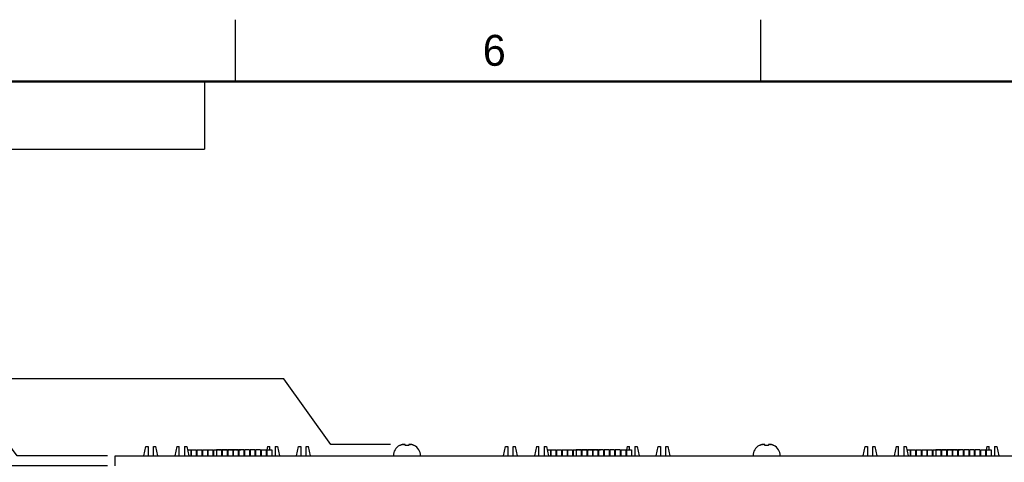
# Model space of a CAD drawing. Header units: inches. Extents: x 0 to 34, y 0 to 22.
# Tile 15 of 43: x 6.8 to 14.7, y 18.4 to 22. Entities that reach past the tile are written whole.
import ezdxf

# ---------------------------------------------------------------- set-up
doc = ezdxf.new("R2010")
doc.units = ezdxf.units.IN
doc.header["$LTSCALE"] = 1.87
doc.header["$MEASUREMENT"] = 0
doc.layers.get('0').update_dxf_attribs({"linetype": 'CONTINUOUS'})
doc.layers.add('DIMENSIONS', color=7, linetype='CONTINUOUS')
doc.styles.get("Standard").update_dxf_attribs({"font": 'txt', "width": 0.8})
doc.dimstyles.new('DIMSTYLE_2', dxfattribs={"dimtxt": 0.125, "dimasz": 0.1875, "dimexe": 0.18, "dimexo": 0.0625, "dimgap": 0.09, "dimtad": 0, "dimtih": 1, "dimtoh": 1, "dimdec": 3, "dimzin": 4, "dimdsep": 46, "dimtxsty": 'STANDARD', "dimblk": '_FILLED', "dimblk1": '_FILLED', "dimblk2": '_FILLED', "dimcen": 0.09, "dimadec": 0, "dimazin": 0, "dimtp": 0.01, "dimtm": 0.01, "dimtfac": 1, "dimtdec": 3, "dimtofl": 0, "dimtmove": 0, "dimatfit": 3, "dimldrblk": '_FILLED', "dimfxl": 1, "dimtolj": 1, "dimtzin": 4, "dimarcsym": 0})

# ---------------------------------------------------------------- blocks, each defined once
blk = doc.blocks.new('*D12')
at = {"layer": 'DIMENSIONS', "color": 2, "linetype": 'CONTINUOUS'}
blk.add_line((7.4643, 18.3897), (6.5393, 18.3897), dxfattribs=at)
at = {"layer": 'DIMENSIONS', "color": 2, "linetype": 'CONTINUOUS', "width": 0.8}
for s, p in [('4.212', (5.0518, 18.3272)), ('[', (5.6768, 18.3272)), ('106.98', (5.7768, 18.3272)), (']', (6.3768, 18.3272))]:
    blk.add_text(s, height=0.125, dxfattribs=at).set_placement(p)
blk = doc.blocks.new('_FILLED')
at = {"color": 0, "linetype": 'BYBLOCK'}
blk.add_solid([(0, 0), (-1, 0.174), (-1, -0.174)], dxfattribs=at)
blk = doc.blocks.new('*D13')
at = {"layer": 'DIMENSIONS', "color": 2, "linetype": 'CONTINUOUS'}
for p, q in [((6.7346, 18.4717), (6.5393, 18.733)), ((7.4643, 18.4717), (6.7346, 18.4717))]:
    blk.add_line(p, q, dxfattribs=at)
at = {"layer": 'DIMENSIONS', "color": 2, "linetype": 'CONTINUOUS', "width": 0.8}
for s, p in [('4.294', (5.0518, 18.7355)), ('[', (5.6768, 18.7355)), ('109.07', (5.7768, 18.7355)), (']', (6.3768, 18.7355))]:
    blk.add_text(s, height=0.125, dxfattribs=at).set_placement(p)
blk = doc.blocks.new('*D22')
at = {"layer": 'DIMENSIONS', "color": 2, "linetype": 'CONTINUOUS'}
for p, q in [((8.8906, 19.0934), (6.5393, 19.0934)), ((9.2712, 18.5643), (8.8906, 19.0934)), ((9.7551, 18.5643), (9.2712, 18.5643))]:
    blk.add_line(p, q, dxfattribs=at)
at = {"layer": 'DIMENSIONS', "color": 2, "linetype": 'CONTINUOUS', "width": 0.8}
for s, p in [('3X ', (4.7518, 19.0309)), ('4.387', (5.0518, 19.0309)), ('[', (5.6768, 19.0309)), ('111.42', (5.7768, 19.0309)), (']', (6.3768, 19.0309))]:
    blk.add_text(s, height=0.125, dxfattribs=at).set_placement(p)

msp = doc.modelspace()

# ---------------------------------------------------------------- linework, layer by layer
at = {"color": 2, "linetype": 'CONTINUOUS'}
for p, q in [((8.5, 21.5), (8.5, 22)), ((12.75, 21.5), (12.75, 22)), ((0.5, 21.5), (8.25, 21.5)), ((8.25, 21.5), (8.25, 20.9531)), ((0.5, 20.9531), (8.25, 20.9531))]:
    msp.add_line(p, q, dxfattribs=at)
at = {"color": 7, "linetype": 'CONTINUOUS'}
for p, q in [((9.8736, 18.5549), (9.8725, 18.5637)), ((9.9031, 18.5637), (9.9021, 18.5549)), ((12.7836, 18.5549), (12.7825, 18.5637)), ((12.8131, 18.5637), (12.8121, 18.5549)), ((7.7588, 18.4717), (7.7758, 18.5472)), ((7.7758, 18.5472), (7.7938, 18.5472)), ((7.7938, 18.5472), (7.7938, 18.4717)), ((7.8378, 18.4717), (7.8378, 18.5472)), ((7.8378, 18.5472), (7.8558, 18.5472)), ((7.8729, 18.4717), (7.8558, 18.5472)), ((8.0258, 18.5472), (8.0088, 18.4717)), ((8.0258, 18.5472), (8.0438, 18.5472)), ((8.0438, 18.4717), (8.0438, 18.5472)), ((8.0878, 18.5472), (8.0878, 18.4717)), ((8.0878, 18.5472), (8.1058, 18.5472)), ((8.1058, 18.5472), (8.1229, 18.4717)), ((8.112, 18.5197), (8.1378, 18.5197)), ((8.1378, 18.5197), (8.1378, 18.4717)), ((8.1428, 18.5197), (8.1428, 18.4717)), ((8.1428, 18.5197), (8.1828, 18.5197)), ((8.1828, 18.5197), (8.1828, 18.4717)), ((8.1878, 18.5197), (8.1878, 18.4717)), ((8.1878, 18.5197), (8.2278, 18.5197)), ((8.2278, 18.5197), (8.2278, 18.4717)), ((8.2328, 18.5197), (8.2328, 18.4717)), ((8.2328, 18.5197), (8.2728, 18.5197)), ((8.2728, 18.5197), (8.2728, 18.4717)), ((8.2778, 18.5197), (8.2778, 18.4717)), ((8.2778, 18.5197), (8.3178, 18.5197)), ((8.3178, 18.5197), (8.3178, 18.4717)), ((8.3228, 18.5197), (8.3228, 18.4717)), ((8.3228, 18.5197), (8.3628, 18.5197)), ((8.3477, 18.5194), (8.3477, 18.4717)), ((8.3877, 18.5194), (8.3477, 18.5194)), ((8.3678, 18.5197), (8.4078, 18.5197)), ((8.3877, 18.5194), (8.3877, 18.4717)), ((8.3925, 18.5194), (8.3925, 18.4717)), ((8.4325, 18.5194), (8.3925, 18.5194)), ((8.4128, 18.5197), (8.4528, 18.5197)), ((8.4325, 18.5194), (8.4325, 18.4717)), ((8.4378, 18.5194), (8.4378, 18.4717)), ((8.4778, 18.5194), (8.4378, 18.5194)), ((8.4578, 18.5197), (8.4978, 18.5197)), ((8.4778, 18.5194), (8.4778, 18.4717)), ((8.4827, 18.5194), (8.4827, 18.4717)), ((8.5227, 18.5194), (8.4827, 18.5194)), ((8.5028, 18.5197), (8.5428, 18.5197)), ((8.5227, 18.5194), (8.5227, 18.4717)), ((8.528, 18.5194), (8.528, 18.4717)), ((8.568, 18.5194), (8.528, 18.5194)), ((8.568, 18.5194), (8.568, 18.4717)), ((8.5729, 18.5194), (8.5729, 18.4717)), ((8.6129, 18.5194), (8.5729, 18.5194)), ((8.6129, 18.5194), (8.6129, 18.4717)), ((8.6181, 18.5194), (8.6181, 18.4717)), ((8.6581, 18.5194), (8.6181, 18.5194)), ((8.6581, 18.5194), (8.6581, 18.4717)), ((8.663, 18.5194), (8.663, 18.4717)), ((8.703, 18.5194), (8.663, 18.5194)), ((8.703, 18.5194), (8.703, 18.4717)), ((8.7083, 18.5194), (8.7083, 18.4717)), ((8.7083, 18.5194), (8.7483, 18.5194)), ((8.7483, 18.5194), (8.7483, 18.4717)), ((8.7532, 18.5178), (8.7483, 18.4962)), ((8.7532, 18.5194), (8.7532, 18.4717)), ((8.7532, 18.5194), (8.7932, 18.5194)), ((8.7598, 18.5472), (8.7535, 18.5194)), ((8.7598, 18.5472), (8.7778, 18.5472)), ((8.7778, 18.5194), (8.7778, 18.5472)), ((8.7932, 18.5194), (8.7932, 18.4717)), ((8.8218, 18.5472), (8.8218, 18.4717)), ((8.8218, 18.5472), (8.8398, 18.5472)), ((8.8398, 18.5472), (8.8569, 18.4717)), ((8.9928, 18.4717), (9.0098, 18.5472)), ((9.0098, 18.5472), (9.0278, 18.5472)), ((9.0278, 18.5472), (9.0278, 18.4717)), ((9.0718, 18.4717), (9.0718, 18.5472)), ((9.0718, 18.5472), (9.0898, 18.5472)), ((9.1069, 18.4717), (9.0898, 18.5472)), ((9.8304, 18.5549), (9.8286, 18.5549)), ((9.9021, 18.5549), (9.8736, 18.5549)), ((9.947, 18.5549), (9.9452, 18.5549)), ((10.6688, 18.4717), (10.6858, 18.5472)), ((10.6858, 18.5472), (10.7038, 18.5472)), ((10.7038, 18.5472), (10.7038, 18.4717)), ((10.7478, 18.4717), (10.7478, 18.5472)), ((10.7478, 18.5472), (10.7658, 18.5472)), ((10.7829, 18.4717), (10.7658, 18.5472)), ((10.9358, 18.5472), (10.9188, 18.4717)), ((10.9358, 18.5472), (10.9538, 18.5472)), ((10.9538, 18.4717), (10.9538, 18.5472)), ((10.9978, 18.5472), (10.9978, 18.4717)), ((10.9978, 18.5472), (11.0158, 18.5472)), ((11.0158, 18.5472), (11.0329, 18.4717)), ((11.022, 18.5197), (11.0478, 18.5197)), ((11.0478, 18.5197), (11.0478, 18.4717)), ((11.0528, 18.5197), (11.0528, 18.4717)), ((11.0528, 18.5197), (11.0928, 18.5197)), ((11.0928, 18.5197), (11.0928, 18.4717)), ((11.0978, 18.5197), (11.0978, 18.4717)), ((11.0978, 18.5197), (11.1378, 18.5197)), ((11.1378, 18.5197), (11.1378, 18.4717)), ((11.1428, 18.5197), (11.1428, 18.4717)), ((11.1428, 18.5197), (11.1828, 18.5197)), ((11.1828, 18.5197), (11.1828, 18.4717)), ((11.1878, 18.5197), (11.1878, 18.4717)), ((11.1878, 18.5197), (11.2278, 18.5197)), ((11.2278, 18.5197), (11.2278, 18.4717)), ((11.2328, 18.5197), (11.2328, 18.4717)), ((11.2328, 18.5197), (11.2728, 18.5197)), ((11.2577, 18.5194), (11.2577, 18.4717)), ((11.2977, 18.5194), (11.2577, 18.5194)), ((11.2778, 18.5197), (11.3178, 18.5197)), ((11.2977, 18.5194), (11.2977, 18.4717)), ((11.3025, 18.5194), (11.3025, 18.4717)), ((11.3425, 18.5194), (11.3025, 18.5194)), ((11.3228, 18.5197), (11.3628, 18.5197)), ((11.3425, 18.5194), (11.3425, 18.4717)), ((11.3478, 18.5194), (11.3478, 18.4717)), ((11.3878, 18.5194), (11.3478, 18.5194)), ((11.3678, 18.5197), (11.4078, 18.5197)), ((11.3878, 18.5194), (11.3878, 18.4717)), ((11.3927, 18.5194), (11.3927, 18.4717)), ((11.4327, 18.5194), (11.3927, 18.5194)), ((11.4128, 18.5197), (11.4528, 18.5197)), ((11.4327, 18.5194), (11.4327, 18.4717)), ((11.438, 18.5194), (11.438, 18.4717)), ((11.478, 18.5194), (11.438, 18.5194)), ((11.478, 18.5194), (11.478, 18.4717)), ((11.4829, 18.5194), (11.4829, 18.4717)), ((11.5229, 18.5194), (11.4829, 18.5194)), ((11.5229, 18.5194), (11.5229, 18.4717)), ((11.5281, 18.5194), (11.5281, 18.4717)), ((11.5681, 18.5194), (11.5281, 18.5194)), ((11.5681, 18.5194), (11.5681, 18.4717)), ((11.573, 18.5194), (11.573, 18.4717)), ((11.613, 18.5194), (11.573, 18.5194)), ((11.613, 18.5194), (11.613, 18.4717)), ((11.6183, 18.5194), (11.6183, 18.4717)), ((11.6183, 18.5194), (11.6583, 18.5194)), ((11.6583, 18.5194), (11.6583, 18.4717)), ((11.6632, 18.5178), (11.6583, 18.4962)), ((11.6632, 18.5194), (11.6632, 18.4717)), ((11.6632, 18.5194), (11.7032, 18.5194)), ((11.6698, 18.5472), (11.6635, 18.5194)), ((11.6698, 18.5472), (11.6878, 18.5472)), ((11.6878, 18.5194), (11.6878, 18.5472)), ((11.7032, 18.5194), (11.7032, 18.4717)), ((11.7318, 18.5472), (11.7318, 18.4717)), ((11.7318, 18.5472), (11.7498, 18.5472)), ((11.7498, 18.5472), (11.7669, 18.4717)), ((11.9028, 18.4717), (11.9198, 18.5472)), ((11.9198, 18.5472), (11.9378, 18.5472)), ((11.9378, 18.5472), (11.9378, 18.4717)), ((11.9818, 18.4717), (11.9818, 18.5472)), ((11.9818, 18.5472), (11.9998, 18.5472)), ((12.0169, 18.4717), (11.9998, 18.5472)), ((12.7404, 18.5549), (12.7386, 18.5549)), ((12.8121, 18.5549), (12.7836, 18.5549)), ((12.857, 18.5549), (12.8552, 18.5549)), ((13.5788, 18.4717), (13.5958, 18.5472)), ((13.5958, 18.5472), (13.6138, 18.5472)), ((13.6138, 18.5472), (13.6138, 18.4717)), ((13.6578, 18.4717), (13.6578, 18.5472)), ((13.6578, 18.5472), (13.6758, 18.5472)), ((13.6929, 18.4717), (13.6758, 18.5472)), ((13.8458, 18.5472), (13.8288, 18.4717)), ((13.8458, 18.5472), (13.8638, 18.5472)), ((13.8638, 18.4717), (13.8638, 18.5472)), ((13.9078, 18.5472), (13.9078, 18.4717)), ((13.9078, 18.5472), (13.9258, 18.5472)), ((13.9258, 18.5472), (13.9429, 18.4717)), ((13.932, 18.5197), (13.9578, 18.5197)), ((13.9578, 18.5197), (13.9578, 18.4717)), ((13.9628, 18.5197), (13.9628, 18.4717)), ((13.9628, 18.5197), (14.0028, 18.5197)), ((14.0028, 18.5197), (14.0028, 18.4717)), ((14.0078, 18.5197), (14.0078, 18.4717)), ((14.0078, 18.5197), (14.0478, 18.5197)), ((14.0478, 18.5197), (14.0478, 18.4717)), ((14.0528, 18.5197), (14.0528, 18.4717)), ((14.0528, 18.5197), (14.0928, 18.5197)), ((14.0928, 18.5197), (14.0928, 18.4717)), ((14.0978, 18.5197), (14.0978, 18.4717)), ((14.0978, 18.5197), (14.1378, 18.5197)), ((14.1378, 18.5197), (14.1378, 18.4717)), ((14.1428, 18.5197), (14.1428, 18.4717)), ((14.1428, 18.5197), (14.1828, 18.5197)), ((14.1677, 18.5194), (14.1677, 18.4717)), ((14.2077, 18.5194), (14.1677, 18.5194)), ((14.1878, 18.5197), (14.2278, 18.5197)), ((14.2077, 18.5194), (14.2077, 18.4717)), ((14.2125, 18.5194), (14.2125, 18.4717)), ((14.2525, 18.5194), (14.2125, 18.5194)), ((14.2328, 18.5197), (14.2728, 18.5197)), ((14.2525, 18.5194), (14.2525, 18.4717)), ((14.2578, 18.5194), (14.2578, 18.4717)), ((14.2978, 18.5194), (14.2578, 18.5194)), ((14.2778, 18.5197), (14.3178, 18.5197)), ((14.2978, 18.5194), (14.2978, 18.4717)), ((14.3027, 18.5194), (14.3027, 18.4717)), ((14.3427, 18.5194), (14.3027, 18.5194)), ((14.3228, 18.5197), (14.3628, 18.5197)), ((14.3427, 18.5194), (14.3427, 18.4717)), ((14.348, 18.5194), (14.348, 18.4717)), ((14.388, 18.5194), (14.348, 18.5194)), ((14.388, 18.5194), (14.388, 18.4717)), ((14.4329, 18.5194), (14.3929, 18.5194)), ((14.3929, 18.5194), (14.3929, 18.4717)), ((14.4329, 18.5194), (14.4329, 18.4717)), ((14.4781, 18.5194), (14.4381, 18.5194)), ((14.4381, 18.5194), (14.4381, 18.4717)), ((14.4781, 18.5194), (14.4781, 18.4717)), ((14.523, 18.5194), (14.483, 18.5194)), ((14.483, 18.5194), (14.483, 18.4717)), ((14.523, 18.5194), (14.523, 18.4717)), ((14.5283, 18.5194), (14.5683, 18.5194)), ((14.5283, 18.5194), (14.5283, 18.4717)), ((14.5683, 18.5194), (14.5683, 18.4717)), ((14.5732, 18.5178), (14.5683, 18.4962)), ((14.5732, 18.5194), (14.6132, 18.5194)), ((14.5732, 18.5194), (14.5732, 18.4717)), ((14.5798, 18.5472), (14.5735, 18.5194)), ((14.5798, 18.5472), (14.5978, 18.5472)), ((14.5978, 18.5194), (14.5978, 18.5472)), ((14.6132, 18.5194), (14.6132, 18.4717)), ((14.6418, 18.5472), (14.6598, 18.5472)), ((14.6418, 18.5472), (14.6418, 18.4717)), ((14.6598, 18.5472), (14.6769, 18.4717)), ((7.5268, 18.3897), (7.5268, 18.4717)), ((7.5268, 18.4717), (16.2268, 18.4717))]:
    msp.add_line(p, q, dxfattribs=at)
at = {"color": 7, "linetype": 'CONTINUOUS', "const_width": 0.02}
msp.add_lwpolyline([(33.5, 21.5), (0.5, 21.5)], dxfattribs=at)
at = {"color": 7, "linetype": 'CONTINUOUS'}
for centre, start, end in [((9.8709, 18.4717), 116.92252, 180), ((9.9047, 18.4717), 0, 63.07748), ((12.7809, 18.4717), 116.92252, 180), ((12.8147, 18.4717), 0, 63.07748)]:
    msp.add_arc(centre, 0.0933, start, end, dxfattribs=at)
for points, knots in [([(9.8497, 18.5619), (9.8492, 18.5618), (9.8483, 18.5615), (9.8474, 18.5613), (9.8469, 18.5612)], [0, 0, 0, 0, 0.539449, 1, 1, 1, 1]), ([(9.8541, 18.5629), (9.8534, 18.5627), (9.8525, 18.5625), (9.8515, 18.5623), (9.8513, 18.5623)], [0, 0, 0, 0, 0.734843, 1, 1, 1, 1]), ([(9.8588, 18.5637), (9.8577, 18.5635), (9.8565, 18.5633), (9.8554, 18.5631), (9.8553, 18.5631)], [0, 0, 0, 0, 0.914215, 1, 1, 1, 1]), ([(9.9233, 18.5625), (9.9232, 18.5625), (9.9224, 18.5627), (9.9217, 18.5628), (9.921, 18.563)], [0, 0, 0, 0, 0.128, 1, 1, 1, 1]), ([(9.927, 18.5616), (9.9268, 18.5617), (9.9261, 18.5619), (9.9254, 18.562), (9.9248, 18.5622)], [0, 0, 0, 0, 0.188969, 1, 1, 1, 1]), ([(12.7597, 18.5619), (12.7592, 18.5618), (12.7583, 18.5615), (12.7574, 18.5613), (12.7569, 18.5612)], [0, 0, 0, 0, 0.539449, 1, 1, 1, 1]), ([(12.7641, 18.5629), (12.7634, 18.5627), (12.7625, 18.5625), (12.7615, 18.5623), (12.7613, 18.5623)], [0, 0, 0, 0, 0.734843, 1, 1, 1, 1]), ([(12.7688, 18.5637), (12.7677, 18.5635), (12.7665, 18.5633), (12.7654, 18.5631), (12.7653, 18.5631)], [0, 0, 0, 0, 0.914215, 1, 1, 1, 1]), ([(12.8333, 18.5625), (12.8332, 18.5625), (12.8324, 18.5627), (12.8317, 18.5628), (12.831, 18.563)], [0, 0, 0, 0, 0.128, 1, 1, 1, 1]), ([(12.837, 18.5616), (12.8368, 18.5617), (12.8361, 18.5619), (12.8354, 18.562), (12.8348, 18.5622)], [0, 0, 0, 0, 0.188969, 1, 1, 1, 1]), ([(9.8355, 18.5572), (9.8354, 18.5572), (9.8337, 18.5565), (9.832, 18.5557), (9.8304, 18.5549)], [0, 0, 0, 0, 0.054021, 1, 1, 1, 1]), ([(9.8404, 18.5591), (9.8402, 18.5591), (9.8391, 18.5587), (9.8379, 18.5582), (9.837, 18.5579)], [0, 0, 0, 0, 0.185086, 1, 1, 1, 1]), ([(9.8452, 18.5607), (9.8449, 18.5606), (9.8438, 18.5603), (9.8428, 18.56), (9.8422, 18.5597)], [0, 0, 0, 0, 0.350737, 1, 1, 1, 1]), ([(9.931, 18.5605), (9.9308, 18.5606), (9.9301, 18.5608), (9.9294, 18.561), (9.9289, 18.5611)], [0, 0, 0, 0, 0.20955, 1, 1, 1, 1]), ([(9.9354, 18.5591), (9.9352, 18.5591), (9.9345, 18.5594), (9.9339, 18.5596), (9.9333, 18.5598)], [0, 0, 0, 0, 0.189839, 1, 1, 1, 1]), ([(9.9401, 18.5572), (9.94, 18.5573), (9.9394, 18.5575), (9.9388, 18.5578), (9.9383, 18.558)], [0, 0, 0, 0, 0.134659, 1, 1, 1, 1]), ([(12.7455, 18.5572), (12.7454, 18.5572), (12.7437, 18.5565), (12.742, 18.5557), (12.7404, 18.5549)], [0, 0, 0, 0, 0.054021, 1, 1, 1, 1]), ([(12.7504, 18.5591), (12.7502, 18.5591), (12.7491, 18.5587), (12.7479, 18.5582), (12.747, 18.5579)], [0, 0, 0, 0, 0.185086, 1, 1, 1, 1]), ([(12.7552, 18.5607), (12.7549, 18.5606), (12.7538, 18.5603), (12.7528, 18.56), (12.7522, 18.5597)], [0, 0, 0, 0, 0.350737, 1, 1, 1, 1]), ([(12.841, 18.5605), (12.8408, 18.5606), (12.8401, 18.5608), (12.8394, 18.561), (12.8389, 18.5611)], [0, 0, 0, 0, 0.20955, 1, 1, 1, 1]), ([(12.8454, 18.5591), (12.8452, 18.5591), (12.8445, 18.5594), (12.8439, 18.5596), (12.8433, 18.5598)], [0, 0, 0, 0, 0.189839, 1, 1, 1, 1]), ([(12.8501, 18.5572), (12.85, 18.5573), (12.8494, 18.5575), (12.8488, 18.5578), (12.8483, 18.558)], [0, 0, 0, 0, 0.134659, 1, 1, 1, 1])]:
    msp.add_open_spline(points, degree=3, knots=knots, dxfattribs=at)
for points in [[(9.8513, 18.5623), (9.8508, 18.5622), (9.8503, 18.562), (9.8497, 18.5619)], [(9.8553, 18.5631), (9.8549, 18.563), (9.8545, 18.5629), (9.8541, 18.5629)], [(9.8553, 18.5631), (9.8564, 18.5633), (9.8576, 18.5635), (9.8588, 18.5637)], [(9.8608, 18.5639), (9.8601, 18.5638), (9.8595, 18.5638), (9.8588, 18.5637)], [(9.8618, 18.564), (9.8615, 18.5639), (9.8611, 18.5639), (9.8608, 18.5639)], [(9.8628, 18.564), (9.8625, 18.564), (9.8621, 18.564), (9.8618, 18.564)], [(9.8647, 18.5642), (9.8641, 18.5641), (9.8634, 18.5641), (9.8628, 18.564)], [(9.8657, 18.5642), (9.8654, 18.5642), (9.865, 18.5642), (9.8647, 18.5642)], [(9.8666, 18.5643), (9.8663, 18.5642), (9.866, 18.5642), (9.8657, 18.5642)], [(9.8675, 18.5643), (9.8672, 18.5643), (9.8669, 18.5643), (9.8666, 18.5643)], [(9.868, 18.5643), (9.8678, 18.5643), (9.8677, 18.5643), (9.8675, 18.5643)], [(9.8685, 18.5642), (9.8684, 18.5642), (9.8682, 18.5642), (9.868, 18.5643)], [(9.8691, 18.5642), (9.8689, 18.5642), (9.8687, 18.5642), (9.8685, 18.5642)], [(9.8702, 18.564), (9.8698, 18.5641), (9.8695, 18.5641), (9.8691, 18.5642)], [(9.8708, 18.564), (9.8706, 18.564), (9.8704, 18.564), (9.8702, 18.564)], [(9.8714, 18.5639), (9.8712, 18.5639), (9.871, 18.5639), (9.8708, 18.564)], [(9.8725, 18.5637), (9.8721, 18.5638), (9.8718, 18.5638), (9.8714, 18.5639)], [(9.9043, 18.5639), (9.9039, 18.5638), (9.9035, 18.5638), (9.9031, 18.5637)], [(9.9049, 18.564), (9.9047, 18.5639), (9.9045, 18.5639), (9.9043, 18.5639)], [(9.9054, 18.564), (9.9052, 18.564), (9.905, 18.564), (9.9049, 18.564)], [(9.9066, 18.5642), (9.9062, 18.5641), (9.9058, 18.5641), (9.9054, 18.564)], [(9.9071, 18.5642), (9.9069, 18.5642), (9.9067, 18.5642), (9.9066, 18.5642)], [(9.9076, 18.5643), (9.9074, 18.5642), (9.9073, 18.5642), (9.9071, 18.5642)], [(9.9082, 18.5643), (9.908, 18.5643), (9.9078, 18.5643), (9.9076, 18.5643)], [(9.9091, 18.5643), (9.9088, 18.5643), (9.9085, 18.5643), (9.9082, 18.5643)], [(9.91, 18.5642), (9.9097, 18.5642), (9.9094, 18.5642), (9.9091, 18.5643)], [(9.9109, 18.5642), (9.9106, 18.5642), (9.9103, 18.5642), (9.91, 18.5642)], [(9.9128, 18.564), (9.9122, 18.5641), (9.9115, 18.5641), (9.9109, 18.5642)], [(9.9138, 18.564), (9.9135, 18.564), (9.9132, 18.564), (9.9128, 18.564)], [(9.9148, 18.5639), (9.9145, 18.5639), (9.9141, 18.5639), (9.9138, 18.564)], [(9.9168, 18.5637), (9.9162, 18.5638), (9.9155, 18.5638), (9.9148, 18.5639)], [(9.9168, 18.5637), (9.9179, 18.5635), (9.9189, 18.5634), (9.9199, 18.5632)], [(9.921, 18.563), (9.9206, 18.563), (9.9203, 18.5631), (9.9199, 18.5632)], [(9.9248, 18.5622), (9.9243, 18.5623), (9.9238, 18.5624), (9.9233, 18.5625)], [(12.7613, 18.5623), (12.7608, 18.5622), (12.7603, 18.562), (12.7597, 18.5619)], [(12.7653, 18.5631), (12.7649, 18.563), (12.7645, 18.5629), (12.7641, 18.5629)], [(12.7653, 18.5631), (12.7664, 18.5633), (12.7676, 18.5635), (12.7688, 18.5637)], [(12.7708, 18.5639), (12.7701, 18.5638), (12.7695, 18.5638), (12.7688, 18.5637)], [(12.7718, 18.564), (12.7715, 18.5639), (12.7711, 18.5639), (12.7708, 18.5639)], [(12.7728, 18.564), (12.7725, 18.564), (12.7721, 18.564), (12.7718, 18.564)], [(12.7747, 18.5642), (12.7741, 18.5641), (12.7734, 18.5641), (12.7728, 18.564)], [(12.7757, 18.5642), (12.7754, 18.5642), (12.775, 18.5642), (12.7747, 18.5642)], [(12.7766, 18.5643), (12.7763, 18.5642), (12.776, 18.5642), (12.7757, 18.5642)], [(12.7775, 18.5643), (12.7772, 18.5643), (12.7769, 18.5643), (12.7766, 18.5643)], [(12.778, 18.5643), (12.7778, 18.5643), (12.7777, 18.5643), (12.7775, 18.5643)], [(12.7785, 18.5642), (12.7784, 18.5642), (12.7782, 18.5642), (12.778, 18.5643)], [(12.7791, 18.5642), (12.7789, 18.5642), (12.7787, 18.5642), (12.7785, 18.5642)], [(12.7802, 18.564), (12.7798, 18.5641), (12.7795, 18.5641), (12.7791, 18.5642)], [(12.7808, 18.564), (12.7806, 18.564), (12.7804, 18.564), (12.7802, 18.564)], [(12.7814, 18.5639), (12.7812, 18.5639), (12.781, 18.5639), (12.7808, 18.564)], [(12.7825, 18.5637), (12.7821, 18.5638), (12.7818, 18.5638), (12.7814, 18.5639)], [(12.8143, 18.5639), (12.8139, 18.5638), (12.8135, 18.5638), (12.8131, 18.5637)], [(12.8149, 18.564), (12.8147, 18.5639), (12.8145, 18.5639), (12.8143, 18.5639)], [(12.8154, 18.564), (12.8152, 18.564), (12.815, 18.564), (12.8149, 18.564)], [(12.8166, 18.5642), (12.8162, 18.5641), (12.8158, 18.5641), (12.8154, 18.564)], [(12.8171, 18.5642), (12.8169, 18.5642), (12.8167, 18.5642), (12.8166, 18.5642)], [(12.8176, 18.5643), (12.8174, 18.5642), (12.8173, 18.5642), (12.8171, 18.5642)], [(12.8182, 18.5643), (12.818, 18.5643), (12.8178, 18.5643), (12.8176, 18.5643)], [(12.8191, 18.5643), (12.8188, 18.5643), (12.8185, 18.5643), (12.8182, 18.5643)], [(12.82, 18.5642), (12.8197, 18.5642), (12.8194, 18.5642), (12.8191, 18.5643)], [(12.8209, 18.5642), (12.8206, 18.5642), (12.8203, 18.5642), (12.82, 18.5642)], [(12.8228, 18.564), (12.8222, 18.5641), (12.8215, 18.5641), (12.8209, 18.5642)], [(12.8238, 18.564), (12.8235, 18.564), (12.8232, 18.564), (12.8228, 18.564)], [(12.8248, 18.5639), (12.8245, 18.5639), (12.8241, 18.5639), (12.8238, 18.564)], [(12.8268, 18.5637), (12.8262, 18.5638), (12.8255, 18.5638), (12.8248, 18.5639)], [(12.8268, 18.5637), (12.8279, 18.5635), (12.8289, 18.5634), (12.8299, 18.5632)], [(12.831, 18.563), (12.8306, 18.563), (12.8303, 18.5631), (12.8299, 18.5632)], [(12.8348, 18.5622), (12.8343, 18.5623), (12.8338, 18.5624), (12.8333, 18.5625)], [(9.837, 18.5579), (9.8365, 18.5577), (9.836, 18.5574), (9.8355, 18.5572)], [(9.8422, 18.5597), (9.8416, 18.5595), (9.841, 18.5593), (9.8404, 18.5591)], [(9.8469, 18.5612), (9.8464, 18.561), (9.8458, 18.5608), (9.8452, 18.5607)], [(9.9289, 18.5611), (9.9282, 18.5613), (9.9276, 18.5615), (9.927, 18.5616)], [(9.9333, 18.5598), (9.9325, 18.56), (9.9318, 18.5603), (9.931, 18.5605)], [(9.9383, 18.558), (9.9373, 18.5584), (9.9363, 18.5587), (9.9354, 18.5591)], [(9.9452, 18.5549), (9.9436, 18.5558), (9.9418, 18.5565), (9.9401, 18.5572)], [(12.747, 18.5579), (12.7465, 18.5577), (12.746, 18.5574), (12.7455, 18.5572)], [(12.7522, 18.5597), (12.7516, 18.5595), (12.751, 18.5593), (12.7504, 18.5591)], [(12.7569, 18.5612), (12.7564, 18.561), (12.7558, 18.5608), (12.7552, 18.5607)], [(12.8389, 18.5611), (12.8382, 18.5613), (12.8376, 18.5615), (12.837, 18.5616)], [(12.8433, 18.5598), (12.8425, 18.56), (12.8418, 18.5603), (12.841, 18.5605)], [(12.8483, 18.558), (12.8473, 18.5584), (12.8463, 18.5587), (12.8454, 18.5591)], [(12.8552, 18.5549), (12.8536, 18.5558), (12.8518, 18.5565), (12.8501, 18.5572)]]:
    msp.add_open_spline(points, degree=3, dxfattribs=at)

# ---------------------------------------------------------------- texts
at = {"color": 2, "linetype": 'CONTINUOUS'}
msp.add_text('6', height=0.25, dxfattribs=at).set_placement((10.5012, 21.6272))

# ---------------------------------------------------------------- dimensions: what is measured, and where the dimension line sits
at = {"layer": 'DIMENSIONS', "color": 2, "linetype": 'CONTINUOUS'}
dim = msp.add_ordinate_dim(feature_location=(9.7551, 18.5643), offset=(-3.2158, 0.5291), dtype=0, origin=(9.8675, 14.1777), text='3X <>', dimstyle='DIMSTYLE_2', dxfattribs=at)
dim.commit()
dim.dimension.update_dxf_attribs({"geometry": '*D22', "text_midpoint": (5.6143, 19.0934)})
for feature_location, offset, picture, middle in [((7.4643, 18.4717), (-0.925, 0.2612), '*D13', (5.7643, 18.798)), ((7.4643, 18.3897), (-0.925, 0), '*D12', (5.7643, 18.3897))]:
    dim = msp.add_ordinate_dim(feature_location=feature_location, offset=offset, dtype=0, origin=(7.5268, 14.1777), dimstyle='DIMSTYLE_2', dxfattribs=at)
    dim.commit()
    dim.dimension.update_dxf_attribs({"geometry": picture, "text_midpoint": middle})

doc.saveas('drawing.dxf')
